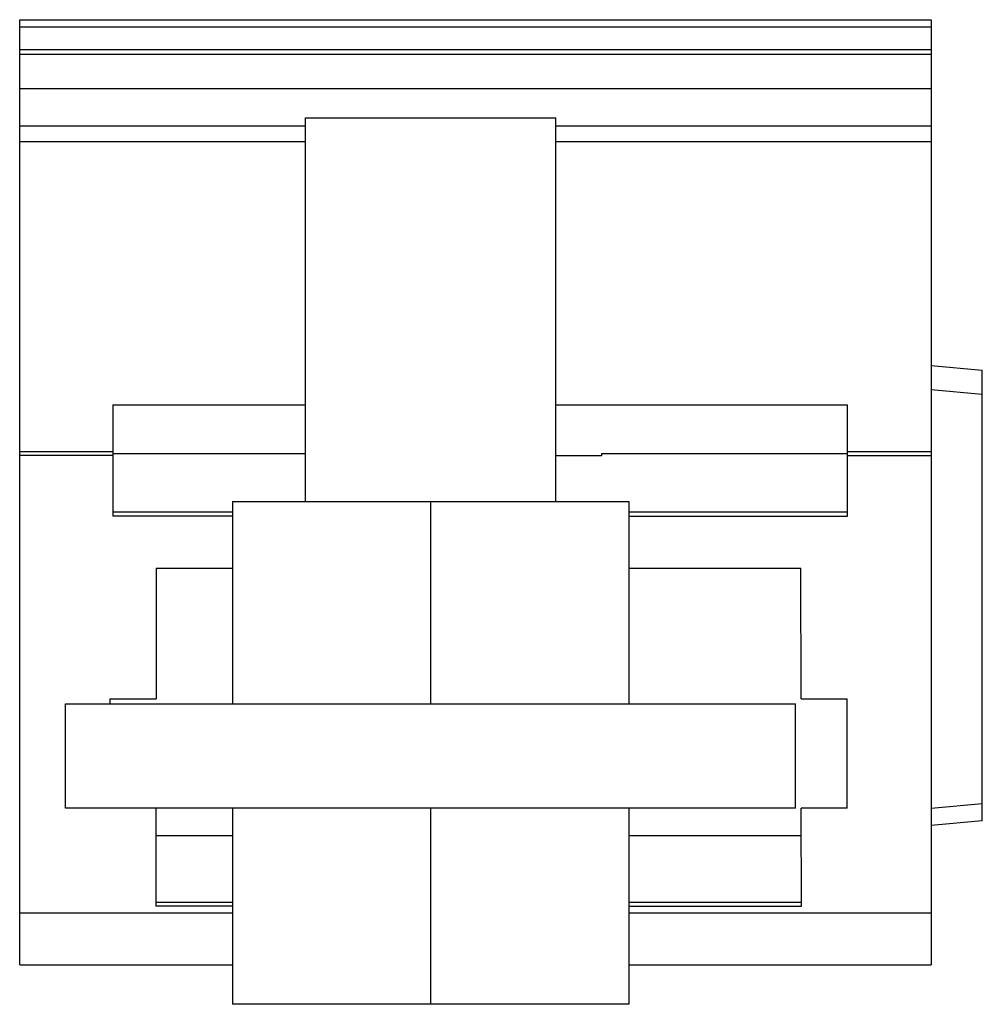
# Model space of a CAD drawing. Header units: millimetres. Extents: x 6.2 to 52.3, y 17.9 to 65.1.
import ezdxf

# ---------------------------------------------------------------- set-up
doc = ezdxf.new("R2010")
doc.units = ezdxf.units.MM
doc.header["$LTSCALE"] = 5.378081
doc.layers.get('0').update_dxf_attribs({"linetype": 'CONTINUOUS'})

msp = doc.modelspace()

# ---------------------------------------------------------------- linework, layer by layer
at = {"color": 7}
for p, q in [((6.194, 19.766), (6.194, 65.066)), ((6.194, 65.066), (49.894, 65.066)), ((49.894, 64.712), (6.194, 64.712)), ((49.894, 65.066), (49.894, 19.766)), ((6.194, 63.641), (49.894, 63.641)), ((6.194, 63.416), (49.894, 63.416)), ((6.194, 61.766), (49.894, 61.766)), ((19.894, 59.959), (6.194, 59.959)), ((19.894, 41.966), (19.894, 60.366)), ((19.894, 60.366), (31.894, 60.366)), ((31.894, 41.966), (31.894, 60.366)), ((49.894, 59.959), (31.894, 59.959)), ((6.194, 59.226), (19.894, 59.226)), ((31.894, 59.226), (49.894, 59.226)), ((49.894, 48.494), (52.344, 48.266)), ((52.344, 26.666), (52.344, 48.266)), ((52.344, 47.098), (49.894, 47.326)), ((10.664, 46.596), (10.664, 44.354)), ((10.664, 46.596), (19.894, 46.596)), ((31.894, 46.596), (45.884, 46.596)), ((45.884, 41.267), (45.884, 46.596)), ((10.664, 44.354), (6.194, 44.354)), ((10.664, 44.18), (6.194, 44.18)), ((10.664, 44.18), (10.66, 41.267)), ((10.664, 44.354), (10.664, 44.18)), ((10.664, 44.266), (19.894, 44.266)), ((34.094, 44.16), (31.894, 44.16)), ((34.094, 44.266), (45.884, 44.266)), ((34.094, 44.266), (34.094, 44.16)), ((49.894, 44.354), (45.884, 44.354)), ((45.884, 44.18), (49.894, 44.18)), ((16.394, 41.966), (16.394, 32.266)), ((16.394, 41.966), (35.394, 41.966)), ((25.894, 41.966), (25.894, 32.266)), ((35.394, 41.966), (35.394, 32.266)), ((16.394, 41.453), (10.66, 41.453)), ((16.394, 41.267), (10.661, 41.267)), ((45.884, 41.453), (35.394, 41.453)), ((35.394, 41.267), (45.884, 41.267)), ((12.744, 38.767), (12.732, 32.516)), ((12.744, 38.767), (16.394, 38.767)), ((35.394, 38.767), (43.645, 38.767)), ((43.656, 32.516), (43.645, 38.767)), ((8.394, 27.266), (8.394, 32.266)), ((8.394, 32.266), (43.394, 32.266)), ((10.519, 32.516), (10.519, 32.266)), ((10.519, 32.516), (12.732, 32.516)), ((43.394, 27.266), (43.394, 32.266)), ((43.656, 32.516), (45.869, 32.516)), ((45.869, 27.266), (45.869, 32.516)), ((49.894, 27.262), (52.344, 27.49)), ((43.394, 27.266), (8.394, 27.266)), ((12.723, 27.266), (12.714, 22.567)), ((16.394, 27.266), (16.394, 17.866)), ((25.894, 27.266), (25.894, 17.866)), ((35.394, 27.266), (35.394, 17.866)), ((45.869, 27.266), (43.666, 27.266)), ((43.675, 22.567), (43.666, 27.266)), ((52.344, 26.666), (49.894, 26.438)), ((12.72, 25.966), (16.394, 25.966)), ((35.394, 25.966), (43.668, 25.966)), ((12.714, 22.766), (16.394, 22.766)), ((35.394, 22.766), (43.674, 22.766)), ((6.194, 22.245), (16.394, 22.245)), ((16.394, 22.567), (12.714, 22.567)), ((35.394, 22.567), (43.675, 22.567)), ((35.394, 22.245), (49.894, 22.245)), ((6.194, 19.766), (16.394, 19.766)), ((35.394, 19.766), (49.894, 19.766)), ((35.394, 17.866), (16.394, 17.866))]:
    msp.add_line(p, q, dxfattribs=at)

doc.saveas('drawing.dxf')
